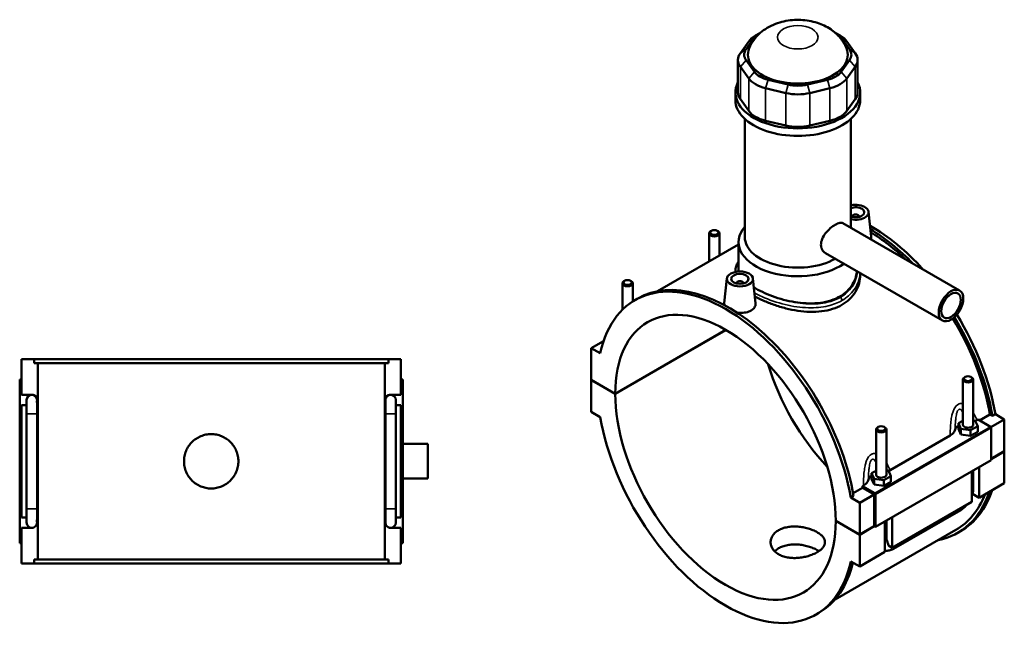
# Model space of a CAD drawing. Header units: millimetres. Extents: x 0 to 898, y -421 to 1009.
# Tile 6 of 6: x 297 to 865, y 651 to 1009. Entities that reach past the tile are written whole.
import ezdxf

# ---------------------------------------------------------------- set-up
doc = ezdxf.new("R2010")
doc.units = ezdxf.units.MM
doc.layers.add('Visible (ANSI)', color=7, linetype='Continuous', lineweight=50)
doc.layers.add('Visible Narrow (ANSI)', color=7, linetype='Continuous', lineweight=35)

msp = doc.modelspace()

# ---------------------------------------------------------------- linework, layer by layer
at = {"layer": 'Visible (ANSI)'}
for p, q in [((723.821, 1000.925), (721.265, 999.442)), ((767.622, 1000.925), (770.177, 999.442)), ((717.412, 996.108), (712.575, 989.382)), ((715.901, 991.532), (720.738, 998.257)), ((770.704, 998.257), (775.542, 991.532)), ((778.868, 989.382), (774.03, 996.108)), ((711.204, 985.415), (711.204, 966.653)), ((720.738, 978.459), (715.901, 985.185)), ((775.542, 985.185), (770.704, 978.459)), ((780.238, 985.415), (780.238, 966.653)), ((712.575, 981.449), (717.412, 974.723)), ((774.03, 974.723), (778.868, 981.449)), ((740.211, 971.186), (728.531, 973.972)), ((762.911, 973.972), (751.232, 971.186)), ((709.721, 962.311), (709.721, 966.653)), ((727.154, 969.113), (738.833, 966.327)), ((752.61, 966.327), (764.289, 969.113)), ((781.721, 962.311), (781.721, 966.653)), ((717.412, 955.96), (712.575, 962.686)), ((778.868, 962.686), (774.03, 955.96)), ((715.121, 883.214), (715.121, 951.391)), ((738.833, 947.565), (727.154, 950.35)), ((764.289, 950.35), (752.61, 947.565)), ((776.321, 888.578), (776.321, 951.391)), ((786.583, 897.794), (788.117, 883.481)), ((777.097, 895.075), (777.097, 894.889)), ((781.097, 895.075), (781.097, 894.889)), ((695.864, 886.829), (695.438, 886.582)), ((699.271, 886.829), (699.697, 886.582)), ((771.766, 891.201), (839.1, 852.426)), ((694.567, 885.365), (694.567, 869.141)), ((700.567, 885.365), (700.567, 872.596)), ((711.521, 878.904), (664.801, 852)), ((711.521, 865.168), (711.521, 880.271)), ((761.785, 873.869), (829.119, 835.094)), ((709.721, 863.657), (709.721, 863.135)), ((645.801, 858), (645.375, 857.753)), ((649.208, 858), (649.634, 857.753)), ((704.86, 859.355), (703.321, 845.001)), ((719.832, 859.355), (721.366, 845.041)), ((781.721, 862.389), (781.721, 861.46)), ((644.504, 841.313), (644.504, 856.536)), ((650.504, 846.098), (650.504, 856.536)), ((710.346, 856.45), (710.346, 856.636)), ((714.346, 856.45), (714.346, 856.636)), ((651.777, 846.868), (653.446, 847.829)), ((640.362, 792.867), (704.213, 829.636)), ((704.284, 829.595), (640.362, 792.785)), ((634.392, 825.295), (634.211, 825.191)), ((634.211, 825.191), (634.327, 825.123)), ((634.211, 824.811), (634.211, 825.191)), ((633.655, 823.239), (626.574, 819.161)), ((631.732, 816.19), (626.574, 819.161)), ((626.574, 819.161), (626.574, 800.807)), ((297.781, 812.886), (305.077, 812.886)), ((297.781, 792.286), (297.781, 812.886)), ((305.077, 810.526), (305.077, 812.886)), ((509.486, 812.886), (305.077, 812.886)), ((509.486, 812.886), (516.781, 812.886)), ((509.486, 812.886), (509.486, 810.526)), ((516.781, 792.286), (516.781, 812.886)), ((305.077, 810.526), (509.486, 810.526)), ((307.179, 697.246), (307.179, 810.526)), ((507.384, 697.246), (507.384, 810.526)), ((297.781, 801.086), (296.781, 801.086)), ((296.781, 706.686), (296.781, 801.086)), ((516.781, 801.086), (517.781, 801.086)), ((517.781, 706.686), (517.781, 801.086)), ((840.938, 774.955), (840.938, 801.076)), ((842.235, 802.54), (841.809, 802.293)), ((845.642, 802.54), (846.068, 802.293)), ((846.938, 774.955), (846.938, 801.076)), ((626.574, 800.807), (640.362, 792.867)), ((626.574, 800.725), (626.645, 800.766)), ((626.574, 800.725), (626.574, 782.371)), ((640.362, 792.785), (626.574, 800.725)), ((297.781, 792.286), (303.806, 792.286)), ((510.757, 792.286), (516.781, 792.286)), ((297.781, 721.486), (297.781, 786.286)), ((300.781, 786.286), (297.781, 786.286)), ((300.781, 789.286), (300.781, 781.286)), ((306.781, 788.904), (306.781, 789.286)), ((306.781, 781.286), (306.781, 787.531)), ((507.781, 789.286), (507.781, 788.904)), ((507.781, 787.531), (507.781, 781.286)), ((513.781, 781.286), (513.781, 789.286)), ((516.781, 786.286), (513.781, 786.286)), ((516.781, 721.486), (516.781, 786.286)), ((300.781, 726.486), (300.781, 781.286)), ((306.781, 726.486), (306.781, 781.286)), ((507.781, 781.286), (507.781, 726.486)), ((513.781, 781.286), (513.781, 726.486)), ((626.574, 782.371), (631.732, 779.401)), ((850.59, 777.465), (856.555, 780.9)), ((858.041, 780.044), (856.555, 780.9)), ((859.71, 781.005), (858.041, 780.044)), ((859.71, 781.005), (864.869, 778.034)), ((792.172, 773.71), (791.746, 773.463)), ((795.579, 773.71), (796.005, 773.463)), ((840.938, 777.3), (838.362, 775.816)), ((838.362, 775.816), (839.856, 772.604)), ((838.362, 772.546), (838.362, 775.816)), ((839.856, 772.604), (845.433, 771.744)), ((839.856, 769.334), (839.856, 772.604)), ((845.433, 771.744), (849.515, 774.095)), ((848.021, 777.306), (846.938, 777.473)), ((849.515, 774.095), (848.021, 777.306)), ((849.08, 777.6), (849.717, 777.967)), ((849.515, 770.825), (849.515, 774.095)), ((849.717, 777.967), (856.879, 773.843)), ((864.869, 778.034), (857.13, 773.578)), ((857.232, 773.231), (857.232, 754.468)), ((864.869, 778.034), (864.869, 759.68)), ((790.875, 772.246), (790.875, 746.126)), ((796.875, 772.246), (796.875, 746.126)), ((799.017, 748.771), (833.667, 768.724)), ((838.362, 772.546), (839.856, 769.334)), ((839.856, 769.334), (845.433, 768.474)), ((845.433, 768.474), (845.433, 771.744)), ((845.433, 768.474), (849.515, 770.825)), ((517.781, 763.886), (532.281, 763.886)), ((532.281, 743.886), (532.281, 763.886)), ((857.232, 755.283), (864.869, 759.68)), ((864.869, 759.598), (857.232, 755.201)), ((864.798, 759.639), (864.869, 759.598)), ((864.869, 759.598), (864.869, 741.245)), ((857.232, 754.468), (790.481, 716.029)), ((850.302, 750.478), (850.302, 732.856)), ((790.875, 748.47), (788.299, 746.986)), ((788.299, 746.986), (789.793, 743.775)), ((788.299, 743.716), (788.299, 746.986)), ((795.37, 742.914), (799.452, 745.265)), ((797.958, 748.477), (796.875, 748.644)), ((799.452, 745.265), (797.958, 748.477)), ((799.452, 741.995), (799.452, 745.265)), ((846.06, 730.413), (846.06, 748.034)), ((846.938, 738.166), (846.938, 748.54)), ((517.781, 743.886), (532.281, 743.886)), ((777.664, 735.47), (783.129, 738.617)), ((782.966, 739.528), (783.604, 739.895)), ((790.128, 735.404), (782.966, 739.528)), ((789.774, 734.79), (783.129, 738.617)), ((788.299, 743.716), (789.793, 740.505)), ((789.793, 740.505), (789.793, 743.775)), ((789.793, 743.775), (795.37, 742.914)), ((789.793, 740.505), (795.37, 739.644)), ((795.37, 739.644), (795.37, 742.914)), ((795.37, 739.644), (799.452, 741.995)), ((864.869, 741.245), (850.302, 732.856)), ((777.94, 733.917), (776.272, 732.956)), ((781.43, 729.985), (776.272, 732.956)), ((789.774, 734.79), (781.43, 729.985)), ((789.774, 716.436), (789.774, 734.79)), ((790.481, 716.029), (790.481, 734.792)), ((850.302, 732.856), (846.516, 735.037)), ((781.43, 711.631), (781.43, 729.985)), ((846.06, 730.413), (800.239, 704.027)), ((297.781, 721.486), (300.781, 721.486)), ((300.781, 726.486), (300.781, 718.486)), ((306.781, 720.241), (306.781, 726.486)), ((507.781, 726.486), (507.781, 720.241)), ((513.781, 718.486), (513.781, 726.486)), ((513.781, 721.486), (516.781, 721.486)), ((800.239, 721.648), (800.239, 704.027)), ((801.029, 703.454), (839.779, 725.768)), ((306.781, 718.486), (306.781, 718.867)), ((507.781, 718.867), (507.781, 718.486)), ((767.642, 719.571), (781.43, 711.631)), ((767.642, 719.49), (767.713, 719.531)), ((781.43, 711.549), (767.642, 719.49)), ((781.43, 711.631), (789.774, 716.436)), ((789.845, 716.395), (781.43, 711.549)), ((789.774, 716.436), (790.481, 716.029)), ((795.997, 701.584), (795.997, 719.205)), ((796.875, 719.711), (796.875, 709.336)), ((297.781, 694.886), (297.781, 715.486)), ((303.806, 715.486), (297.781, 715.486)), ((516.781, 715.486), (510.757, 715.486)), ((516.781, 694.886), (516.781, 715.486)), ((836.973, 714.355), (767.203, 674.177)), ((781.43, 693.195), (781.43, 711.549)), ((837.997, 712.577), (839.665, 713.538)), ((296.781, 706.686), (297.781, 706.686)), ((517.781, 706.686), (516.781, 706.686)), ((800.239, 704.027), (798.014, 705.309)), ((795.997, 701.584), (781.43, 693.195)), ((305.077, 694.886), (297.781, 694.886)), ((305.077, 697.246), (509.486, 697.246)), ((305.077, 694.886), (305.077, 697.246)), ((509.486, 694.886), (305.077, 694.886)), ((509.486, 697.246), (509.486, 694.886)), ((516.781, 694.886), (509.486, 694.886)), ((776.272, 696.166), (781.43, 693.195)), ((756.227, 665.489), (757.896, 666.45))]:
    msp.add_line(p, q, dxfattribs=at)
for centre, start, end in [((303.781, 789.286), 90, 180), ((303.781, 789.286), 0, 90), ((303.806, 789.286), 343.92897, 90), ((510.757, 789.286), 90, 196.07103), ((510.781, 789.286), 90, 180), ((510.781, 789.286), 0, 90), ((303.781, 718.486), 180, 270), ((303.781, 718.486), 270, 0), ((303.806, 718.486), 270, 16.07103), ((510.757, 718.486), 163.92897, 270), ((510.781, 718.486), 180, 270), ((510.781, 718.486), 270, 0)]:
    msp.add_arc(centre, 3, start, end, dxfattribs=at)
for centre, major_axis, ratio, start_param, end_param in [((734.042, 995.084), (-14.4, 0), 0.5758617, 5.4570757, 5.8904862), ((757.401, 995.084), (14.4, 0), 0.5758617, 0.3926991, 0.8261096), ((734.042, 992.141), (-18, 0), 0.5758617, 5.5016397, 5.8904862), ((757.401, 992.141), (-18, 0), 0.5758617, 3.5342917, 3.9231383), ((729.204, 985.415), (-18, 0), 0.5758617, 5.8904862, 6.6758844), ((729.204, 988.358), (-14.4, 0), 0.5758617, 5.8904862, 6.6758844), ((745.721, 988.358), (-28.8, 0), 0.5758617, 6.0500402, 9.657923), ((762.238, 988.358), (14.4, 0), 0.5758617, 5.8904862, 6.6758844), ((762.238, 985.415), (18, 0), 0.5758617, 5.8904862, 6.6758844), ((734.042, 981.633), (-14.4, 0), 0.5758617, 0.3926991, 1.1780972), ((757.401, 981.633), (14.4, 0), 0.5758617, 5.1050881, 5.8904862), ((745.721, 966.653), (-36, 0), 0.5758617, 5.9951502, 9.712813), ((734.042, 978.69), (18, 0), 0.5758617, 3.5342917, 4.3196899), ((757.401, 978.69), (18, 0), 0.5758617, 5.1050881, 5.8904862), ((729.204, 966.653), (-18, 0), 0.5758617, 0, 0.3926991), ((745.721, 975.904), (18, 0), 0.5758617, 4.3196899, 5.1050881), ((745.721, 978.847), (-14.4, 0), 0.5758617, 1.1780972, 1.9634954), ((762.238, 966.653), (18, 0), 0.5758617, 5.8904862, 6.2831853), ((745.721, 962.311), (-36, 0), 0.5758617, 0, 3.1415927), ((734.042, 959.927), (-18, 0), 0.5758617, 0.3926991, 1.1780972), ((757.401, 959.927), (18, 0), 0.5758617, 5.1050881, 5.8904862), ((745.721, 957.141), (-18, 0), 0.5758617, 1.1780972, 1.9634954), ((779.097, 897.528), (7.5, 0), 0.5758617, 4.3333168, 8.2330538), ((779.097, 897.528), (5, 0), 0.5758617, 4.1239202, 8.4424504), ((779.097, 895.075), (-2, 0), 0.5758617, 2.9729035, 6.4518745), ((697.567, 885.365), (3, 0), 0.5758617, 2.360047, 7.0647309), ((745.721, 880.271), (-34.2, 0), 0.5758617, 5.8202306, 8.7418584), ((745.721, 880.271), (-34.2, 0), 0.5758617, 3.553142, 3.6045474), ((787.441, 804.227), (-52.225, 90.69), 0.5780931, 5.0747343, 5.4997124), ((785.772, 803.266), (52.225, -90.69), 0.5780931, 1.9914075, 2.3325549), ((745.721, 883.214), (-30.6, 0), 0.5758617, 0, 2.3524261), ((785.772, 803.266), (-51.201, 88.911), 0.5780931, 5.1892123, 5.4709821), ((704.002, 756.178), (-52.225, 90.69), 0.5780931, 4.1456146, 6.8538271), ((705.671, 757.139), (-52.225, 90.69), 0.5780931, 4.1456146, 6.2831853), ((712.346, 856.636), (-2, 0), 0.5758617, 2.9729035, 6.4518745), ((647.504, 856.536), (3, 0), 0.5758617, 2.360047, 7.0647309), ((704.002, 756.178), (-44.913, 77.993), 0.5780931, 3.9294801, 7.0699616), ((785.772, 803.266), (-51.201, 88.911), 0.5780931, 4.1500197, 4.7510156), ((785.772, 803.266), (52.225, -90.69), 0.5780931, 1.0040219, 1.6106012), ((787.441, 804.227), (-52.225, 90.69), 0.5780931, 4.1456146, 4.7575759), ((787.441, 804.227), (44.913, -77.993), 0.5780931, 4.3234397, 5.1013383), ((843.938, 801.076), (-3, 0), 0.5758617, 5.5016397, 10.2063236), ((704.002, 756.178), (44.913, -77.993), 0.5780931, 3.9294801, 7.0699616), ((704.002, 756.178), (52.225, -90.69), 0.5780931, 4.1456146, 6.8538271), ((793.875, 772.246), (-3, 0), 0.5758617, 5.5016397, 10.2063236), ((843.938, 771.685), (-7.5, 0), 0.5758617, 5.5507827, 6.1711946), ((843.938, 774.955), (-3, 0), 0.5758617, 0, 3.1415927), ((856.879, 773.434), (-0.25, 0.433), 0.5780931, 3.9289245, 5.4997209), ((793.875, 742.856), (-7.5, 0), 0.5758617, 5.5507827, 6.1711946), ((793.875, 746.126), (-3, 0), 0.5758617, 0, 3.1415927), ((712.346, 760.983), (-51.201, 88.911), 0.5780931, 4.1500197, 4.1600208), ((790.128, 734.995), (0.25, -0.433), 0.5780931, 0.7873319, 2.3581282), ((785.772, 803.266), (52.225, -90.69), 0.5780931, 6.0848308, 6.7549849), ((785.772, 803.266), (51.201, -88.911), 0.5780931, 0, 0.4309558), ((787.441, 804.227), (52.225, -90.69), 0.5780931, 0, 0.4717996), ((705.671, 757.139), (52.225, -90.69), 0.5780931, 0, 0.5475794)]:
    msp.add_ellipse(centre, major_axis=major_axis, ratio=ratio, start_param=start_param, end_param=end_param, dxfattribs=at)
for centre, major_axis, ratio in [((697.567, 885.856), (-2.4, 0), 0.5758617), ((647.504, 857.026), (-2.4, 0), 0.5758617), ((712.346, 859.089), (-7.5, 0), 0.5758617), ((712.346, 859.089), (-5, 0), 0.5758617), ((834.11, 843.76), (-4.99, -8.666), 0.5780931), ((834.11, 843.76), (-3.992, -6.933), 0.5780931), ((843.938, 801.566), (-2.4, 0), 0.5758617), ((793.875, 772.737), (-2.4, 0), 0.5758617)]:
    msp.add_ellipse(centre, major_axis=major_axis, ratio=ratio, dxfattribs=at)
for points, knots in [([(773.742, 992.19), (772.796, 994.483), (771.536, 996.465), (768.456, 1000.194), (766.581, 1001.786), (762.158, 1004.773), (759.581, 1005.931), (753.84, 1007.792), (750.661, 1008.321), (744.212, 1008.617), (740.945, 1008.361), (734.448, 1006.934), (731.208, 1005.786), (725.318, 1002.246), (722.607, 1000.061), (719.319, 995.494), (718.418, 993.93), (717.701, 992.19)], [1.0185432, 1.0185432, 1.0185432, 1.0185432, 1.2292999, 1.2292999, 1.4916026, 1.4916026, 1.8436166, 1.8436166, 2.2766148, 2.2766148, 2.7206738, 2.7206738, 3.1628481, 3.1628481, 3.5339484, 3.5339484, 3.6938457, 3.6938457, 3.6938457, 3.6938457]), ([(761.785, 873.869), (761.781, 873.872), (761.777, 873.874), (761.001, 874.324), (760.297, 875.018), (759.345, 876.744), (759.1, 877.776), (759.1, 879.846), (759.345, 881.011), (760.297, 883.308), (761.001, 884.442), (762.545, 886.433), (763.492, 887.427), (765.453, 889.139), (766.464, 889.859), (768.254, 890.89), (769.143, 891.264), (770.659, 891.555), (771.291, 891.474), (771.766, 891.201)], [2.2761996, 2.2761996, 2.2761996, 2.2761996, 2.2781597, 2.2781597, 2.657961, 2.657961, 3.0377624, 3.0377624, 3.4175637, 3.4175637, 3.797365, 3.797365, 4.1770042, 4.1770042, 4.5566435, 4.5566435, 4.9362828, 4.9362828, 5.313962, 5.313962, 5.313962, 5.313962]), ([(788.116, 883.481), (788.129, 883.365), (788.136, 883.25), (788.139, 882.733), (788.064, 882.314), (787.912, 881.902)], [4.71372323, 4.71372323, 4.71372323, 4.71372323, 4.76962444, 4.76962444, 4.96733166, 4.96733166, 4.96733166, 4.96733166]), ([(709.721, 863.657), (709.721, 864.514), (709.855, 865.37), (710.381, 867.087), (710.788, 867.944), (711.378, 868.882), (711.449, 868.99), (711.521, 869.098)], [19.1481417, 19.1481417, 19.1481417, 19.1481417, 19.6202589, 19.6202589, 20.1214295, 20.1214295, 20.1873011, 20.1873011, 20.1873011, 20.1873011]), ([(779.837, 863.473), (779.741, 862.496), (779.56, 861.509), (778.86, 858.98), (778.205, 857.453), (776.466, 854.584), (775.382, 853.24), (772.866, 850.844), (771.435, 849.791), (769.904, 848.91), (768.374, 848.029), (766.648, 847.263), (762.897, 846.051), (760.873, 845.604), (756.66, 845.046), (754.468, 844.934), (750.067, 845.005), (747.857, 845.187), (743.587, 845.761), (741.377, 846.174), (736.975, 847.222), (734.783, 847.856), (730.569, 849.284), (728.545, 850.078), (724.794, 851.752), (723.068, 852.631), (721.538, 853.512)], [18.41386, 18.41386, 18.41386, 18.41386, 18.8239059, 18.8239059, 19.4731469, 19.4731469, 20.1223879, 20.1223879, 20.7716289, 20.7716289, 20.7716289, 21.42087, 21.42087, 22.070111, 22.070111, 22.719352, 22.719352, 23.368593, 23.368593, 24.0175788, 24.0175788, 24.6665646, 24.6665646, 25.3155504, 25.3155504, 25.9645362, 25.9645362, 25.9645362, 25.9645362]), ([(781.721, 861.46), (781.721, 859.835), (781.508, 858.15), (780.606, 854.828), (779.917, 853.192), (778.089, 850.123), (776.948, 848.688), (774.299, 846.136), (772.791, 845.02), (771.177, 844.091)], [19.1620145, 19.1620145, 19.1620145, 19.1620145, 19.8465977, 19.8465977, 20.5311808, 20.5311808, 21.215764, 21.215764, 21.9003471, 21.9003471, 21.9003471, 21.9003471]), ([(771.177, 844.091), (769.564, 843.162), (767.744, 842.362), (763.793, 841.112), (761.661, 840.662), (757.227, 840.125), (754.921, 840.037), (750.291, 840.173), (747.967, 840.397), (743.477, 841.062), (741.154, 841.526), (736.523, 842.685), (734.216, 843.379), (729.781, 844.925), (727.649, 845.778), (723.967, 847.442), (722.378, 848.242), (720.937, 849.044)], [0, 0, 0, 0, 0.6845832, 0.6845832, 1.3691663, 1.3691663, 2.0537495, 2.0537495, 2.7383326, 2.7383326, 3.4225212, 3.4225212, 4.1067097, 4.1067097, 4.7908982, 4.7908982, 5.3816953, 5.3816953, 5.3816953, 5.3816953]), ([(703.42, 843.955), (703.345, 844.208), (703.308, 844.459), (703.306, 844.802), (703.311, 844.901), (703.322, 845.001)], [4.63332081, 4.63332081, 4.63332081, 4.63332081, 4.76962444, 4.76962444, 4.82418992, 4.82418992, 4.82418992, 4.82418992]), ([(718.75, 840.848), (717.947, 840.385), (716.929, 840.002), (714.699, 839.536), (713.488, 839.451), (711.787, 839.516), (711.202, 839.571), (710.62, 839.657)], [2.72567306, 2.72567306, 2.72567306, 2.72567306, 3.0665339, 3.0665339, 3.40739474, 3.40739474, 3.57736982, 3.57736982, 3.57736982, 3.57736982]), ([(721.366, 845.041), (721.378, 844.925), (721.385, 844.81), (721.389, 844.002), (721.166, 843.26), (720.248, 841.914), (719.554, 841.311), (718.75, 840.848)], [7.43939629, 7.43939629, 7.43939629, 7.43939629, 7.49529749, 7.49529749, 7.83615834, 7.83615834, 8.17701918, 8.17701918, 8.17701918, 8.17701918]), ([(422.961, 753.886), (422.961, 752.899), (422.867, 751.88), (422.469, 749.854), (422.166, 748.846), (421.366, 746.915), (420.867, 745.99), (419.717, 744.279), (419.064, 743.493), (417.673, 742.103), (416.888, 741.45), (415.177, 740.299), (414.252, 739.801), (412.32, 739.001), (411.313, 738.698), (409.287, 738.3), (408.267, 738.206), (406.295, 738.206), (405.276, 738.3), (403.249, 738.698), (402.242, 739.001), (400.311, 739.801), (399.385, 740.299), (397.674, 741.45), (396.889, 742.103), (395.499, 743.493), (394.846, 744.279), (393.695, 745.99), (393.197, 746.915), (392.396, 748.846), (392.093, 749.854), (391.696, 751.88), (391.601, 752.899), (391.601, 754.872), (391.696, 755.891), (392.093, 757.917), (392.396, 758.925), (393.197, 760.856), (393.695, 761.781), (394.846, 763.492), (395.499, 764.278), (396.889, 765.668), (397.674, 766.321), (399.385, 767.472), (400.311, 767.97), (402.242, 768.771), (403.249, 769.073), (405.276, 769.471), (406.295, 769.566), (408.267, 769.566), (409.287, 769.471), (411.313, 769.073), (412.32, 768.771), (414.252, 767.97), (415.177, 767.472), (416.888, 766.321), (417.673, 765.668), (419.064, 764.278), (419.717, 763.492), (420.867, 761.781), (421.366, 760.856), (422.166, 758.925), (422.469, 757.917), (422.867, 755.891), (422.961, 754.872), (422.961, 753.886)], [0, 0, 0, 0, 0.2958237, 0.2958237, 0.5916473, 0.5916473, 0.887471, 0.887471, 1.1832947, 1.1832947, 1.4791128, 1.4791128, 1.7749309, 1.7749309, 2.070749, 2.070749, 2.3665671, 2.3665671, 2.6623852, 2.6623852, 2.9582033, 2.9582033, 3.2540214, 3.2540214, 3.5498395, 3.5498395, 3.8456632, 3.8456632, 4.1414868, 4.1414868, 4.4373105, 4.4373105, 4.7331342, 4.7331342, 5.0289578, 5.0289578, 5.3247815, 5.3247815, 5.6206052, 5.6206052, 5.9164288, 5.9164288, 6.2122469, 6.2122469, 6.5080651, 6.5080651, 6.8038832, 6.8038832, 7.0997013, 7.0997013, 7.3955194, 7.3955194, 7.6913375, 7.6913375, 7.9871556, 7.9871556, 8.2829737, 8.2829737, 8.5787973, 8.5787973, 8.874621, 8.874621, 9.1704447, 9.1704447, 9.4662684, 9.4662684, 9.4662684, 9.4662684]), ([(833.667, 768.724), (834.483, 769.194), (835.139, 769.747), (836.074, 770.926), (836.363, 771.54), (836.485, 772.168)], [-0.67568477, -0.67568477, -0.67568477, -0.67568477, -0.32906402, -0.32906402, 0, 0, 0, 0]), ([(783.604, 739.895), (784.419, 740.365), (785.076, 740.917), (786.01, 742.097), (786.3, 742.711), (786.422, 743.338)], [-0.67568477, -0.67568477, -0.67568477, -0.67568477, -0.32906402, -0.32906402, 0, 0, 0, 0]), ([(846.06, 733.591), (846.267, 734.148), (846.44, 734.713), (846.81, 736.241), (846.938, 737.209), (846.938, 738.166)], [4.21285195, 4.21285195, 4.21285195, 4.21285195, 4.39822972, 4.39822972, 4.71238898, 4.71238898, 4.71238898, 4.71238898]), ([(839.779, 725.768), (840.607, 726.245), (841.382, 726.84), (842.527, 727.93), (842.935, 728.37), (843.319, 728.835)], [3.14159265, 3.14159265, 3.14159265, 3.14159265, 3.45575192, 3.45575192, 3.64408528, 3.64408528, 3.64408528, 3.64408528]), ([(756.809, 701.364), (756.111, 700.962), (755.323, 700.572), (753.609, 699.852), (752.682, 699.523), (750.75, 698.956), (749.744, 698.718), (747.721, 698.352), (746.704, 698.225), (744.739, 698.084), (743.722, 698.065), (741.699, 698.156), (740.692, 698.267), (738.761, 698.621), (737.834, 698.866), (736.119, 699.474), (735.331, 699.837), (733.936, 700.64), (733.282, 701.108), (732.13, 702.151), (731.632, 702.726), (730.833, 703.944), (730.531, 704.588), (730.135, 705.889), (730.041, 706.548), (730.041, 707.82), (730.135, 708.479), (730.531, 709.782), (730.833, 710.425), (731.632, 711.644), (732.13, 712.221), (733.282, 713.264), (733.936, 713.732), (735.332, 714.535), (736.119, 714.898), (737.834, 715.505), (738.761, 715.749), (740.692, 716.103), (741.699, 716.213), (743.722, 716.303), (744.739, 716.284), (746.704, 716.143), (747.721, 716.016), (749.744, 715.651), (750.75, 715.414), (752.682, 714.848), (753.609, 714.519), (755.323, 713.8), (756.111, 713.41), (757.506, 712.607), (758.16, 712.167), (759.312, 711.235), (759.81, 710.743), (760.61, 709.736), (760.912, 709.22), (761.307, 708.192), (761.401, 707.679), (761.401, 706.689), (761.307, 706.176), (760.912, 705.149), (760.61, 704.633), (759.81, 703.628), (759.312, 703.137), (758.16, 702.206), (757.506, 701.766), (756.809, 701.364)], [0, 0, 0, 0, 0.2959772, 0.2959772, 0.5919544, 0.5919544, 0.8879316, 0.8879316, 1.1839088, 1.1839088, 1.4798766, 1.4798766, 1.7758443, 1.7758443, 2.071812, 2.071812, 2.3677798, 2.3677798, 2.6637475, 2.6637475, 2.9597153, 2.9597153, 3.255683, 3.255683, 3.5516507, 3.5516507, 3.8476279, 3.8476279, 4.1436052, 4.1436052, 4.4395824, 4.4395824, 4.7355596, 4.7355596, 5.0315368, 5.0315368, 5.327514, 5.327514, 5.6234912, 5.6234912, 5.9194684, 5.9194684, 6.2154361, 6.2154361, 6.5114039, 6.5114039, 6.8073716, 6.8073716, 7.1033393, 7.1033393, 7.3993071, 7.3993071, 7.6952748, 7.6952748, 7.9912426, 7.9912426, 8.2872103, 8.2872103, 8.5831875, 8.5831875, 8.8791647, 8.8791647, 9.1751419, 9.1751419, 9.4711191, 9.4711191, 9.4711191, 9.4711191]), ([(757.879, 702.035), (757.538, 702.269), (757.179, 702.494), (756.112, 703.109), (755.324, 703.497), (753.61, 704.209), (752.683, 704.533), (750.752, 705.086), (749.745, 705.316), (747.721, 705.663), (746.704, 705.781), (744.738, 705.905), (743.721, 705.915), (741.698, 705.807), (740.691, 705.689), (738.759, 705.322), (737.833, 705.073), (736.119, 704.459), (735.331, 704.094), (733.937, 703.291), (733.283, 702.825), (732.584, 702.197), (732.465, 702.084), (732.349, 701.969)], [2.2093018, 2.2093018, 2.2093018, 2.2093018, 2.3665671, 2.3665671, 2.6623852, 2.6623852, 2.9582033, 2.9582033, 3.2540214, 3.2540214, 3.5498395, 3.5498395, 3.8456632, 3.8456632, 4.1414868, 4.1414868, 4.4373105, 4.4373105, 4.7331342, 4.7331342, 5.0289578, 5.0289578, 5.0919964, 5.0919964, 5.0919964, 5.0919964]), ([(796.875, 709.336), (796.875, 709.236), (796.879, 709.142), (796.891, 708.967), (796.899, 708.885), (796.921, 708.735), (796.933, 708.668), (796.961, 708.546), (796.976, 708.493), (797.005, 708.401), (797.02, 708.363), (797.033, 708.331)], [1.57079633, 1.57079633, 1.57079633, 1.57079633, 1.6466565, 1.6466565, 1.72251668, 1.72251668, 1.79837686, 1.79837686, 1.87423703, 1.87423703, 1.95009721, 1.95009721, 1.95009721, 1.95009721]), ([(797.033, 708.331), (797.287, 707.74), (797.514, 707.151), (797.809, 706.219), (797.922, 705.797), (798.004, 705.36), (798.009, 705.334), (798.014, 705.309)], [0.23169079, 0.23169079, 0.23169079, 0.23169079, 0.41096217, 0.41096217, 0.53797345, 0.53797345, 0.54599916, 0.54599916, 0.54599916, 0.54599916]), ([(795.997, 702.369), (796.238, 702.329), (796.48, 702.304), (797.533, 702.257), (798.325, 702.376), (799.759, 702.805), (800.41, 703.097), (801.029, 703.454)], [2.57223819, 2.57223819, 2.57223819, 2.57223819, 2.64878305, 2.64878305, 2.90673289, 2.90673289, 3.14159265, 3.14159265, 3.14159265, 3.14159265])]:
    msp.add_open_spline(points, degree=3, knots=knots, dxfattribs=at)
for points in [[(711.757, 863.394), (711.598, 863.996), (711.521, 864.589), (711.521, 865.168)], [(721.538, 853.512), (721.147, 853.738), (720.762, 853.967), (720.385, 854.199)], [(306.688, 788.455), (306.753, 788.145), (306.781, 787.821), (306.781, 787.531)], [(507.781, 787.531), (507.781, 787.821), (507.809, 788.145), (507.874, 788.455)], [(848.111, 777.114), (848.452, 777.263), (848.776, 777.425), (849.08, 777.6)], [(798.047, 748.284), (798.389, 748.433), (798.713, 748.596), (799.017, 748.771)], [(306.781, 720.241), (306.781, 719.95), (306.753, 719.626), (306.688, 719.316)], [(507.874, 719.316), (507.809, 719.626), (507.781, 719.95), (507.781, 720.241)]]:
    msp.add_open_spline(points, degree=3, dxfattribs=at)
at = {"layer": 'Visible Narrow (ANSI)'}
for p, q in [((720.738, 998.257), (717.412, 996.108)), ((770.704, 998.257), (774.03, 996.108)), ((715.901, 991.532), (712.575, 989.382)), ((775.542, 991.532), (778.868, 989.382)), ((715.901, 985.185), (712.575, 981.449)), ((775.542, 985.185), (778.868, 981.449)), ((712.575, 962.686), (712.575, 981.449)), ((720.738, 978.459), (717.412, 974.723)), ((770.704, 978.459), (774.03, 974.723)), ((778.868, 981.449), (778.868, 962.686)), ((717.412, 974.723), (717.412, 955.96)), ((728.531, 973.972), (727.154, 969.113)), ((762.911, 973.972), (764.289, 969.113)), ((774.03, 955.96), (774.03, 974.723)), ((727.154, 950.35), (727.154, 969.113)), ((740.211, 971.186), (738.833, 966.327)), ((738.833, 966.327), (738.833, 947.565)), ((751.232, 971.186), (752.61, 966.327)), ((752.61, 947.565), (752.61, 966.327)), ((764.289, 969.113), (764.289, 950.35)), ((306.744, 781.286), (300.818, 781.286)), ((507.818, 781.286), (513.744, 781.286)), ((856.879, 773.843), (790.128, 735.404)), ((790.481, 734.792), (857.232, 773.231)), ((306.744, 726.486), (300.818, 726.486)), ((507.818, 726.486), (513.744, 726.486))]:
    msp.add_line(p, q, dxfattribs=at)
msp.add_ellipse((745.721, 998.488), major_axis=(-11.697, 0), ratio=0.5758617, dxfattribs=at)
for centre, major_axis, ratio, start_param, end_param in [((769.904, 847.355), (-0.898, 1.56), 0.5780931, 3.9289245, 5.1676385), ((843.938, 738.166), (3, 0), 0.5758617, 5.4977871, 6.2831853), ((838.282, 728.368), (1.497, -2.6), 0.5780931, 0, 0.7911844), ((793.875, 709.336), (3, 0), 0.5758617, 5.4977871, 6.2831853), ((799.532, 706.053), (1.497, -2.6), 0.5780931, 0, 0.7911844)]:
    msp.add_ellipse(centre, major_axis=major_axis, ratio=ratio, start_param=start_param, end_param=end_param, dxfattribs=at)
for points in [[(709.722, 863.656), (709.723, 863.484), (709.729, 863.311), (709.741, 863.138)], [(711.53, 863.382), (711.13, 864.712), (711.127, 866.036), (711.521, 867.357)], [(721.538, 853.512), (721.144, 853.739), (720.76, 853.968), (720.385, 854.198)]]:
    msp.add_open_spline(points, degree=3, dxfattribs=at)
for points, knots in [([(780.157, 863.289), (780.025, 861.663), (779.667, 860.053), (778.062, 855.781), (776.34, 853.256), (772.908, 850.178), (771.672, 849.286), (770.319, 848.507)], [30.3226598, 30.3226598, 30.3226598, 30.3226598, 31.0192175, 31.0192175, 32.2457951, 32.2457951, 32.8261303, 32.8261303, 32.8261303, 32.8261303]), ([(771.177, 846.622), (772.601, 847.442), (773.905, 848.376), (777.529, 851.59), (779.359, 854.211), (781.144, 858.771), (781.55, 860.586), (781.677, 862.413)], [-32.8261303, -32.8261303, -32.8261303, -32.8261303, -32.2457951, -32.2457951, -31.0192175, -31.0192175, -30.2617885, -30.2617885, -30.2617885, -30.2617885]), ([(770.319, 848.507), (768.072, 847.213), (765.503, 846.235), (759.344, 844.815), (755.654, 844.536), (747.635, 844.85), (743.278, 845.542), (734.47, 847.754), (730.043, 849.338), (724.51, 851.895), (722.963, 852.692), (721.538, 853.512)], [10.9420434, 10.9420434, 10.9420434, 10.9420434, 11.9064623, 11.9064623, 13.0805085, 13.0805085, 14.3887902, 14.3887902, 15.8120768, 15.8120768, 16.4130665, 16.4130665, 16.4130665, 16.4130665]), ([(720.724, 851.047), (722.07, 850.29), (723.517, 849.558), (729.083, 847.016), (733.687, 845.414), (742.864, 843.219), (747.41, 842.557), (755.792, 842.334), (759.654, 842.673), (766.114, 844.218), (768.811, 845.26), (771.177, 846.622)], [-16.3515392, -16.3515392, -16.3515392, -16.3515392, -15.8120768, -15.8120768, -14.3887902, -14.3887902, -13.0805085, -13.0805085, -11.9064623, -11.9064623, -10.9420434, -10.9420434, -10.9420434, -10.9420434]), ([(840.938, 787.124), (840.624, 787.193), (840.305, 787.229), (839.595, 787.218), (839.204, 787.152), (838.607, 786.942), (838.394, 786.844), (838.186, 786.725), (837.979, 786.605), (837.778, 786.465), (837.247, 786.025), (836.934, 785.686), (836.377, 784.936), (836.132, 784.528), (835.591, 783.464), (835.324, 782.78), (834.891, 781.413), (834.719, 780.733), (834.354, 779.007), (834.195, 777.949), (833.915, 775.506), (833.82, 774.119), (833.701, 771.393), (833.675, 770.052), (833.667, 768.724)], [-3.0642642, -3.0642642, -3.0642642, -3.0642642, -2.9383682, -2.9383682, -2.7844765, -2.7844765, -2.6966063, -2.6966063, -2.6966063, -2.6087362, -2.6087362, -2.4548444, -2.4548444, -2.3069676, -2.3069676, -2.0919614, -2.0919614, -1.8927285, -1.8927285, -1.5935881, -1.5935881, -1.2047056, -1.2047056, -0.8237136, -0.8237136, -0.8237136, -0.8237136]), ([(836.485, 772.168), (836.496, 772.623), (836.508, 773.078), (836.561, 774.633), (836.615, 775.728), (836.761, 777.62), (836.842, 778.428), (837.021, 779.72), (837.105, 780.222), (837.312, 781.212), (837.438, 781.697), (837.691, 782.426), (837.806, 782.697), (838.063, 783.178), (838.207, 783.383), (838.449, 783.626), (838.541, 783.698), (838.635, 783.752), (838.729, 783.807), (838.826, 783.843), (839.096, 783.895), (839.272, 783.874), (839.616, 783.74), (839.784, 783.631), (840.186, 783.28), (840.417, 783), (840.739, 782.521), (840.84, 782.357), (840.938, 782.185)], [1.0447043, 1.0447043, 1.0447043, 1.0447043, 1.2047056, 1.2047056, 1.5935881, 1.5935881, 1.8927285, 1.8927285, 2.0919614, 2.0919614, 2.3069676, 2.3069676, 2.4548444, 2.4548444, 2.6087362, 2.6087362, 2.6966063, 2.6966063, 2.6966063, 2.7844765, 2.7844765, 2.9383682, 2.9383682, 3.086245, 3.086245, 3.3012513, 3.3012513, 3.4024644, 3.4024644, 3.4024644, 3.4024644]), ([(849.08, 777.6), (848.636, 778.667), (848.141, 779.709), (847.38, 781.081), (847.164, 781.45), (846.938, 781.812)], [-4.56949908, -4.56949908, -4.56949908, -4.56949908, -4.18850704, -4.18850704, -4.04494832, -4.04494832, -4.04494832, -4.04494832]), ([(790.875, 758.294), (790.561, 758.364), (790.242, 758.399), (789.532, 758.389), (789.14, 758.323), (788.544, 758.113), (788.33, 758.015), (788.123, 757.895), (787.916, 757.776), (787.715, 757.636), (787.184, 757.196), (786.871, 756.857), (786.314, 756.106), (786.068, 755.699), (785.528, 754.635), (785.261, 753.951), (784.828, 752.583), (784.656, 751.903), (784.291, 750.178), (784.132, 749.119), (783.852, 746.676), (783.757, 745.289), (783.637, 742.563), (783.612, 741.223), (783.604, 739.895)], [-3.0635929, -3.0635929, -3.0635929, -3.0635929, -2.9376968, -2.9376968, -2.7838051, -2.7838051, -2.695935, -2.695935, -2.695935, -2.6080649, -2.6080649, -2.4541732, -2.4541732, -2.3062968, -2.3062968, -2.0912909, -2.0912909, -1.8920596, -1.8920596, -1.5929208, -1.5929208, -1.2040403, -1.2040403, -0.8230422, -0.8230422, -0.8230422, -0.8230422]), ([(786.422, 743.338), (786.433, 743.794), (786.445, 744.249), (786.498, 745.804), (786.552, 746.898), (786.698, 748.791), (786.779, 749.599), (786.958, 750.891), (787.042, 751.393), (787.249, 752.383), (787.375, 752.868), (787.628, 753.597), (787.742, 753.868), (788, 754.348), (788.143, 754.554), (788.386, 754.797), (788.478, 754.869), (788.572, 754.923), (788.666, 754.977), (788.763, 755.014), (789.033, 755.066), (789.209, 755.045), (789.553, 754.911), (789.721, 754.802), (790.123, 754.45), (790.354, 754.171), (790.676, 753.692), (790.777, 753.528), (790.875, 753.355)], [1.044033, 1.044033, 1.044033, 1.044033, 1.2040403, 1.2040403, 1.5929208, 1.5929208, 1.8920596, 1.8920596, 2.0912909, 2.0912909, 2.3062968, 2.3062968, 2.4541732, 2.4541732, 2.6080649, 2.6080649, 2.695935, 2.695935, 2.695935, 2.7838051, 2.7838051, 2.9376968, 2.9376968, 3.0855732, 3.0855732, 3.3005791, 3.3005791, 3.401793, 3.401793, 3.401793, 3.401793]), ([(799.017, 748.771), (798.572, 749.838), (798.078, 750.879), (797.317, 752.251), (797.101, 752.621), (796.875, 752.982)], [-4.56882777, -4.56882777, -4.56882777, -4.56882777, -4.18782968, -4.18782968, -4.04427699, -4.04427699, -4.04427699, -4.04427699])]:
    msp.add_open_spline(points, degree=3, knots=knots, dxfattribs=at)

doc.saveas('drawing.dxf')
